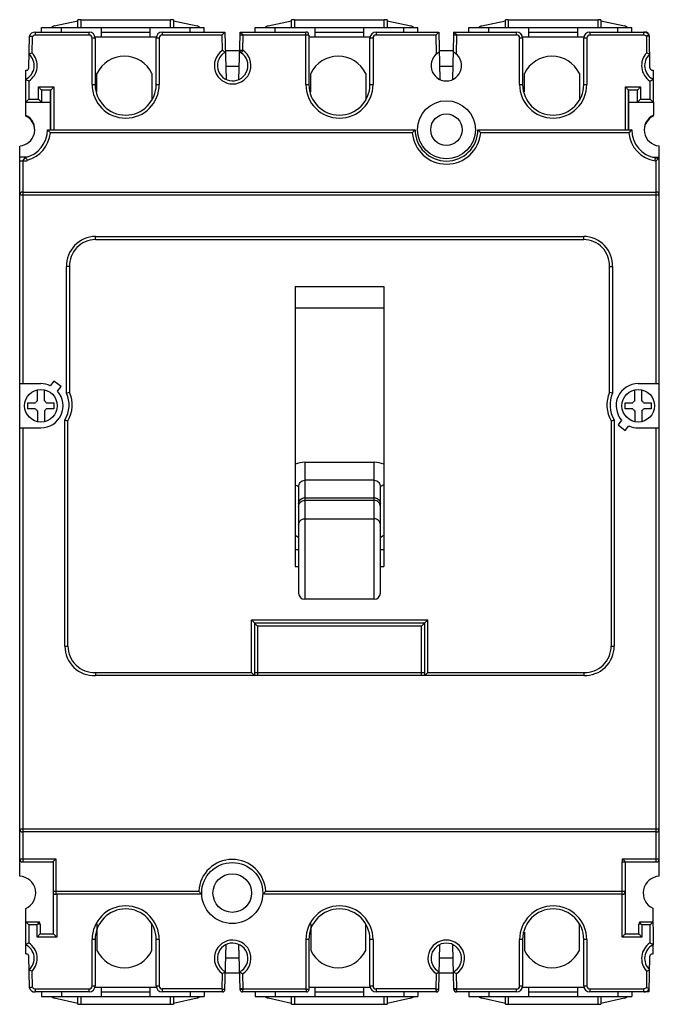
# Model space of a CAD drawing. Header units: millimetres. Extents: x 16 to 121, y 14 to 175.
import ezdxf

# ---------------------------------------------------------------- set-up
doc = ezdxf.new("R2010")
doc.units = ezdxf.units.MM
doc.header["$LTSCALE"] = 12.355461
doc.layers.get('0').update_dxf_attribs({"linetype": 'CONTINUOUS'})

msp = doc.modelspace()

# ---------------------------------------------------------------- linework, layer by layer
at = {"color": 7, "linetype": 'Continuous'}
for p, q in [((22.05, 173.8), (25.91, 174.65)), ((25.91, 173.52), (25.91, 174.81)), ((26.39, 174.81), (25.91, 174.81)), ((26.39, 174.79), (26.39, 173.52)), ((26.39, 174.79), (41.09, 174.79)), ((41.56, 174.81), (41.09, 174.81)), ((41.09, 173.52), (41.09, 174.79)), ((41.56, 174.81), (41.56, 173.52)), ((41.56, 174.65), (45.43, 173.8)), ((57.05, 173.8), (60.91, 174.65)), ((60.91, 173.52), (60.91, 174.81)), ((61.39, 174.81), (60.91, 174.81)), ((61.39, 174.79), (61.39, 173.52)), ((61.39, 174.79), (76.09, 174.79)), ((76.56, 174.81), (76.09, 174.81)), ((76.09, 173.52), (76.09, 174.79)), ((76.56, 174.81), (76.56, 173.52)), ((76.56, 174.65), (80.43, 173.8)), ((92.05, 173.8), (95.91, 174.65)), ((95.91, 173.52), (95.91, 174.81)), ((96.39, 174.81), (95.91, 174.81)), ((96.39, 174.79), (96.39, 173.52)), ((96.39, 174.79), (111.09, 174.79)), ((111.56, 174.81), (111.09, 174.81)), ((111.09, 173.52), (111.09, 174.79)), ((111.56, 174.81), (111.56, 173.52)), ((111.56, 174.65), (115.43, 173.8)), ((18.93, 172.79), (18.93, 172.29)), ((18.93, 172.79), (27.74, 172.79)), ((19.94, 172.79), (19.94, 173.52)), ((19.94, 173.52), (46.59, 173.52)), ((23.21, 172.79), (23.21, 173.52)), ((27.74, 172.29), (27.74, 172.79)), ((29.76, 172.02), (29.76, 173.52)), ((29.76, 172.79), (37.76, 172.79)), ((37.76, 172.02), (37.76, 173.52)), ((39.74, 172.79), (39.74, 172.29)), ((39.74, 172.79), (49.99, 172.79)), ((44.31, 172.79), (44.31, 173.52)), ((46.59, 172.79), (46.59, 173.52)), ((49.5, 172.29), (49.99, 172.79)), ((49.99, 172.79), (50.19, 165.03)), ((52.48, 172.29), (52.48, 172.79)), ((52.48, 172.79), (63.24, 172.79)), ((54.94, 172.79), (54.94, 173.52)), ((54.94, 173.52), (81.59, 173.52)), ((58.21, 172.79), (58.21, 173.52)), ((63.24, 164.19), (63.24, 172.79)), ((64.76, 172.02), (64.76, 173.52)), ((64.76, 172.79), (72.76, 172.79)), ((72.76, 172.02), (72.76, 173.52)), ((74.74, 172.79), (74.74, 172.29)), ((74.74, 172.79), (84.99, 172.79)), ((79.31, 172.79), (79.31, 173.52)), ((81.59, 172.79), (81.59, 173.52)), ((84.5, 172.29), (84.99, 172.79)), ((84.99, 172.79), (85.19, 165.02)), ((87.48, 172.29), (87.48, 172.79)), ((87.48, 172.79), (97.74, 172.79)), ((89.94, 172.79), (89.94, 173.52)), ((89.94, 173.52), (116.59, 173.52)), ((93.21, 172.79), (93.21, 173.52)), ((97.74, 172.29), (97.74, 172.79)), ((99.76, 172.02), (99.76, 173.52)), ((99.76, 172.79), (107.76, 172.79)), ((107.76, 172.02), (107.76, 173.52)), ((109.74, 172.79), (109.74, 172.29)), ((109.74, 172.79), (118.77, 172.79)), ((114.31, 172.79), (114.31, 173.52)), ((116.59, 172.79), (116.59, 173.52)), ((118.58, 172.29), (118.58, 172.79)), ((17.89, 166.94), (17.99, 172.11)), ((18.44, 169.36), (18.48, 172.01)), ((27.74, 172.29), (18.93, 172.29)), ((28.24, 164.19), (28.24, 171.79)), ((28.74, 171.79), (28.24, 171.79)), ((28.74, 172.02), (38.74, 172.02)), ((28.74, 171.79), (28.74, 164.19)), ((38.74, 164.19), (38.74, 171.79)), ((39.24, 171.79), (38.74, 171.79)), ((39.24, 171.79), (39.24, 164.19)), ((49.5, 172.29), (39.74, 172.29)), ((49.5, 172.29), (49.56, 169.76)), ((52.29, 165.01), (52.48, 172.29)), ((52.91, 169.8), (52.98, 172.29)), ((63.74, 172.29), (52.98, 172.29)), ((63.74, 172.29), (63.74, 164.19)), ((63.74, 172.02), (73.74, 172.02)), ((73.74, 164.19), (73.74, 171.79)), ((74.24, 171.79), (73.74, 171.79)), ((74.24, 171.79), (74.24, 164.19)), ((84.5, 172.29), (74.74, 172.29)), ((84.5, 172.29), (84.58, 169.16)), ((87.29, 165.02), (87.48, 172.29)), ((87.9, 169.16), (87.98, 172.29)), ((97.74, 172.29), (87.98, 172.29)), ((98.24, 164.19), (98.24, 171.79)), ((98.74, 171.79), (98.24, 171.79)), ((98.74, 172.02), (108.74, 172.02)), ((98.74, 171.79), (98.74, 164.19)), ((108.74, 164.19), (108.74, 171.79)), ((109.24, 171.79), (108.74, 171.79)), ((109.24, 171.79), (109.24, 164.19)), ((118.58, 172.29), (109.74, 172.29)), ((119.4, 172.37), (118.99, 172.08)), ((119.49, 172.09), (118.99, 172.08)), ((118.99, 172.08), (119.04, 169.36)), ((119.58, 166.94), (119.49, 172.09)), ((52.41, 169.69), (50.07, 169.69)), ((52.41, 169.81), (52.91, 169.8)), ((52.91, 169.8), (52.64, 169.38)), ((87.41, 169.69), (85.07, 169.69)), ((17.39, 161.29), (17.39, 166.54)), ((17.39, 166.54), (17.49, 166.54)), ((50.13, 167.19), (52.34, 167.19)), ((85.13, 167.19), (87.34, 167.19)), ((119.98, 166.54), (120.09, 166.54)), ((120.09, 166.54), (120.09, 161.29)), ((17.89, 164.77), (17.89, 161.79)), ((29.04, 162.95), (29.04, 166.01)), ((38.04, 166.01), (38.04, 161.65)), ((64.04, 162.95), (64.04, 166.01)), ((73.04, 166.01), (73.04, 161.65)), ((99.04, 162.99), (99.04, 166.01)), ((108.04, 166.01), (108.04, 161.65)), ((119.59, 161.79), (119.59, 164.77)), ((19.46, 161.79), (19.46, 163.79)), ((19.46, 163.79), (19.96, 163.29)), ((19.46, 163.79), (21.96, 163.79)), ((19.96, 163.29), (19.96, 161.29)), ((21.46, 163.29), (19.96, 163.29)), ((21.39, 163.29), (21.39, 161.29)), ((21.96, 163.79), (21.46, 163.29)), ((21.46, 156.79), (21.46, 163.29)), ((21.96, 163.79), (21.96, 156.79)), ((28.24, 164.19), (28.74, 164.19)), ((38.74, 164.19), (39.24, 164.19)), ((63.24, 164.19), (63.74, 164.19)), ((73.74, 164.19), (74.24, 164.19)), ((98.24, 164.19), (98.74, 164.19)), ((108.74, 164.19), (109.24, 164.19)), ((115.56, 156.79), (115.56, 163.79)), ((115.56, 163.79), (118.06, 163.79)), ((115.56, 163.79), (116.06, 163.29)), ((116.06, 163.29), (116.06, 156.79)), ((117.56, 163.29), (116.06, 163.29)), ((116.09, 156.79), (116.09, 163.29)), ((118.06, 163.79), (117.56, 163.29)), ((117.56, 161.29), (117.56, 163.29)), ((118.06, 163.79), (118.06, 161.79)), ((17.36, 161.29), (17.36, 159.18)), ((17.89, 161.79), (17.39, 161.29)), ((17.39, 161.29), (21.41, 161.29)), ((17.89, 161.79), (19.46, 161.79)), ((19.46, 161.79), (19.96, 161.29)), ((21.46, 162.02), (21.39, 162.02)), ((21.41, 156.79), (21.41, 161.29)), ((116.09, 161.29), (120.14, 161.29)), ((118.06, 161.79), (117.56, 161.29)), ((118.06, 161.79), (119.59, 161.79)), ((119.59, 161.79), (120.09, 161.29)), ((120.14, 161.29), (120.14, 159.18)), ((17.39, 159.02), (17.39, 159.17)), ((120.09, 159.15), (120.09, 159.02)), ((20.93, 156.79), (81.14, 156.79)), ((91.4, 156.79), (116.59, 156.79)), ((80.67, 156.29), (21.41, 156.29)), ((116.12, 156.29), (91.88, 156.29)), ((16.39, 34.54), (16.39, 154.1)), ((16.47, 154.15), (16.47, 154.1)), ((121.03, 154.15), (121.03, 154.1)), ((121.09, 154.1), (121.11, 154.09)), ((121.11, 34.54), (121.11, 154.09)), ((17.51, 152.29), (16.39, 152.29)), ((16.39, 151.72), (17.57, 151.72)), ((16.89, 151.72), (16.89, 115.21)), ((16.92, 151.72), (17.35, 152.25)), ((17.57, 151.72), (17.64, 151.81)), ((120.01, 152.29), (121.11, 152.29)), ((120.43, 151.69), (120.47, 152.19)), ((120.43, 151.69), (120.61, 151.69)), ((120.47, 152.19), (121.11, 152.2)), ((121.11, 152.2), (120.61, 151.69)), ((120.61, 115.21), (120.61, 151.69)), ((121.11, 146.09), (16.39, 146.09)), ((16.89, 146.59), (120.61, 146.59)), ((28.79, 138.81), (28.79, 139.31)), ((28.79, 139.31), (108.74, 139.31)), ((28.79, 138.81), (108.74, 138.81)), ((108.74, 138.81), (108.74, 139.31)), ((24.56, 134.38), (24.06, 134.37)), ((24.06, 113.66), (24.06, 134.37)), ((24.56, 134.38), (24.56, 113.77)), ((112.96, 113.77), (112.96, 134.38)), ((112.96, 134.38), (113.46, 134.37)), ((113.46, 134.37), (113.46, 113.67)), ((61.5, 131.11), (61.5, 85.26)), ((61.5, 131.11), (76, 131.11)), ((76, 131.11), (76, 85.26)), ((61.5, 127.64), (76, 127.64)), ((16.39, 115.21), (19.86, 115.21)), ((21.97, 115.64), (21.39, 114.87)), ((23.17, 114.73), (21.97, 115.64)), ((22.59, 113.97), (23.17, 114.73)), ((117.66, 115.21), (121.11, 115.21)), ((19.3, 112.42), (19.3, 114.2)), ((20.43, 112.42), (20.43, 114.2)), ((117.1, 112.42), (117.1, 114.2)), ((118.23, 112.42), (118.23, 114.2)), ((17.74, 111.09), (17.74, 112.09)), ((17.74, 112.09), (19, 112.09)), ((20.73, 112.09), (21.99, 112.09)), ((21.99, 112.09), (21.99, 111.09)), ((115.54, 112.09), (116.8, 112.09)), ((115.54, 111.09), (115.54, 112.09)), ((118.53, 112.09), (119.79, 112.09)), ((119.79, 112.09), (119.79, 111.09)), ((19, 111.09), (17.74, 111.09)), ((19.3, 110.77), (19.3, 108.98)), ((20.43, 110.77), (20.43, 108.98)), ((21.99, 111.09), (20.73, 111.09)), ((116.8, 111.09), (115.54, 111.09)), ((117.1, 110.77), (117.1, 108.98)), ((118.23, 110.77), (118.23, 108.98)), ((119.79, 111.09), (118.53, 111.09)), ((23.79, 72.21), (23.79, 109.27)), ((24.29, 72.22), (24.29, 109.13)), ((113.23, 109.12), (113.23, 72.22)), ((113.73, 109.26), (113.73, 72.22)), ((114.93, 109.22), (114.36, 108.45)), ((114.36, 108.45), (115.55, 107.55)), ((115.55, 107.55), (116.13, 108.31)), ((16.39, 107.97), (19.86, 107.97)), ((16.89, 107.97), (16.89, 36.89)), ((117.66, 107.97), (121.11, 107.97)), ((120.61, 36.89), (120.61, 107.97)), ((63.05, 102.32), (63.05, 79.91)), ((74.45, 102.32), (63.05, 102.32)), ((74.45, 79.91), (74.45, 102.32)), ((74.45, 99.4), (63.05, 99.4)), ((62.05, 98.29), (62.05, 80.91)), ((75.45, 80.91), (75.45, 98.29)), ((63.05, 96.51), (74.45, 96.51)), ((74.45, 96.09), (63.05, 96.09)), ((63.05, 93.08), (74.45, 93.08)), ((61.5, 85.26), (62.05, 85.26)), ((75.45, 85.26), (76, 85.26)), ((74.45, 79.91), (63.05, 79.91)), ((54.33, 76.51), (55.33, 75.51)), ((54.33, 67.9), (54.33, 76.51)), ((54.33, 76.51), (83.2, 76.51)), ((54.83, 76.01), (54.83, 67.4)), ((82.7, 76.01), (54.83, 76.01)), ((83.2, 76.51), (82.2, 75.51)), ((82.7, 67.4), (82.7, 76.01)), ((83.2, 67.9), (83.2, 76.51)), ((82.2, 75.51), (55.33, 75.51)), ((55.33, 75.51), (55.33, 67.4)), ((82.2, 67.4), (82.2, 75.51)), ((23.79, 72.22), (24.29, 72.22)), ((113.23, 72.22), (113.73, 72.22)), ((28.78, 67.9), (28.79, 67.4)), ((28.78, 67.9), (54.33, 67.9)), ((54.33, 67.9), (54.83, 67.4)), ((54.83, 67.9), (82.7, 67.9)), ((83.2, 67.9), (82.7, 67.4)), ((83.2, 67.9), (108.75, 67.9)), ((108.75, 67.9), (108.74, 67.4)), ((108.74, 67.4), (28.79, 67.4)), ((16.39, 42.29), (121.11, 42.29)), ((120.61, 41.79), (16.89, 41.79)), ((16.39, 37.39), (22.29, 37.39)), ((22.29, 37.39), (22.29, 31.59)), ((115.09, 37.39), (121.11, 37.39)), ((115.09, 36.89), (115.09, 37.39)), ((115.4, 37.09), (115.09, 37.39)), ((16.89, 36.89), (21.95, 36.89)), ((21.95, 25.09), (21.95, 36.88)), ((115.05, 36.89), (120.61, 36.89)), ((115.05, 24.59), (115.05, 36.89)), ((115.55, 36.89), (115.55, 25.09)), ((21.95, 32.09), (45.7, 32.09)), ((46.2, 31.59), (22.29, 31.59)), ((22.45, 31.59), (22.45, 24.59)), ((115.05, 31.59), (56.19, 31.59)), ((56.68, 32.09), (115.55, 32.09)), ((17.39, 21.84), (17.39, 29.27)), ((120.07, 29.29), (120.09, 23.32)), ((17.89, 26.59), (17.39, 27.09)), ((17.39, 27.09), (19.58, 27.09)), ((19.23, 26.59), (17.89, 26.59)), ((17.89, 26.59), (17.89, 23.61)), ((19.23, 26.59), (19.33, 26.69)), ((19.23, 24.59), (19.23, 26.59)), ((19.73, 26.69), (19.33, 26.69)), ((19.73, 26.69), (19.73, 25.09)), ((29.04, 26.74), (29.04, 22.38)), ((38.04, 22.38), (38.04, 26.74)), ((64.04, 26.74), (64.04, 22.38)), ((73.04, 22.38), (73.04, 26.74)), ((108.04, 22.38), (108.04, 26.74)), ((118.17, 26.69), (117.77, 26.69)), ((117.77, 25.09), (117.77, 26.69)), ((117.92, 27.09), (120.09, 27.09)), ((118.27, 26.59), (118.17, 26.69)), ((119.59, 26.59), (118.27, 26.59)), ((118.27, 26.59), (118.27, 24.59)), ((119.59, 26.59), (120.09, 27.09)), ((119.59, 23.61), (119.59, 26.59)), ((19.23, 24.59), (19.73, 25.09)), ((22.45, 24.59), (19.23, 24.59)), ((19.73, 25.09), (21.95, 25.09)), ((22.45, 24.59), (21.95, 25.09)), ((28.74, 24.19), (28.24, 24.19)), ((28.24, 16.59), (28.24, 24.19)), ((28.74, 24.19), (28.74, 16.59)), ((39.24, 24.19), (38.74, 24.19)), ((38.74, 16.59), (38.74, 24.19)), ((39.24, 24.19), (39.24, 16.59)), ((63.74, 24.19), (63.24, 24.19)), ((63.24, 24.19), (63.24, 16.09)), ((63.74, 24.19), (63.74, 15.99)), ((74.24, 24.19), (73.74, 24.19)), ((73.74, 16.59), (73.74, 24.19)), ((74.24, 24.19), (74.24, 16.59)), ((98.74, 24.19), (98.24, 24.19)), ((98.24, 16.59), (98.24, 24.19)), ((98.74, 24.19), (98.74, 16.59)), ((99.04, 25.39), (99.04, 22.38)), ((109.24, 24.19), (108.74, 24.19)), ((108.74, 16.59), (108.74, 24.19)), ((109.24, 24.19), (109.24, 16.59)), ((115.05, 24.59), (115.55, 25.09)), ((118.27, 24.59), (115.05, 24.59)), ((115.55, 25.09), (117.77, 25.09)), ((118.27, 24.59), (117.77, 25.09)), ((50, 15.98), (50.19, 23.35)), ((52.48, 16.09), (52.29, 23.37)), ((85, 15.98), (85.19, 23.36)), ((87.48, 16.09), (87.29, 23.36)), ((120.09, 21.84), (120.09, 23.32)), ((17.39, 21.84), (17.49, 21.84)), ((17.99, 16.27), (17.89, 21.45)), ((50.13, 21.19), (52.34, 21.19)), ((85.13, 21.19), (87.34, 21.19)), ((119.48, 15.59), (119.58, 21.45)), ((119.98, 21.84), (120.09, 21.84)), ((18.48, 16.37), (18.44, 19.02)), ((49.56, 18.62), (49.5, 16.09)), ((52.41, 18.69), (50.07, 18.69)), ((52.98, 16.09), (52.91, 18.59)), ((84.56, 18.6), (84.5, 16.09)), ((87.41, 18.69), (85.07, 18.69)), ((87.98, 16.09), (87.91, 18.6)), ((119.04, 19.02), (118.99, 16.3)), ((28.24, 16.59), (28.74, 16.59)), ((28.74, 16.37), (38.74, 16.37)), ((29.76, 14.86), (29.76, 16.37)), ((37.76, 14.86), (37.76, 16.37)), ((38.74, 16.59), (39.24, 16.59)), ((63.74, 16.37), (73.74, 16.37)), ((64.76, 14.86), (64.76, 16.37)), ((72.76, 14.86), (72.76, 16.37)), ((73.74, 16.59), (74.24, 16.59)), ((98.24, 16.59), (98.74, 16.59)), ((98.74, 16.37), (108.74, 16.37)), ((99.76, 14.86), (99.76, 16.37)), ((107.76, 14.86), (107.76, 16.37)), ((108.74, 16.59), (109.24, 16.59)), ((18.93, 16.09), (27.74, 16.09)), ((18.93, 16.09), (18.93, 15.59)), ((27.74, 15.59), (18.93, 15.59)), ((19.94, 15.59), (19.94, 14.86)), ((19.94, 14.86), (46.59, 14.86)), ((25.91, 13.73), (22.05, 14.59)), ((23.21, 15.59), (23.21, 14.86)), ((25.91, 13.57), (25.91, 14.86)), ((26.39, 14.86), (26.39, 13.59)), ((27.74, 15.59), (27.74, 16.09)), ((29.76, 15.59), (37.76, 15.59)), ((49.5, 16.09), (39.74, 16.09)), ((39.74, 16.09), (39.74, 15.59)), ((49.6, 15.59), (39.74, 15.59)), ((41.09, 13.59), (41.09, 14.86)), ((41.56, 14.86), (41.56, 13.57)), ((45.43, 14.59), (41.56, 13.73)), ((44.31, 15.59), (44.31, 14.86)), ((46.59, 15.59), (46.59, 14.86)), ((52.48, 15.99), (52.48, 16.09)), ((52.48, 15.99), (52.69, 16.03)), ((63.34, 15.59), (52.88, 15.59)), ((52.98, 16.09), (63.24, 16.09)), ((54.94, 15.59), (54.94, 14.86)), ((54.94, 14.86), (81.59, 14.86)), ((60.91, 13.73), (57.05, 14.59)), ((58.21, 15.59), (58.21, 14.86)), ((60.91, 13.57), (60.91, 14.86)), ((61.39, 14.86), (61.39, 13.59)), ((64.76, 15.59), (72.76, 15.59)), ((84.5, 16.09), (74.74, 16.09)), ((74.74, 16.09), (74.74, 15.59)), ((84.6, 15.59), (74.74, 15.59)), ((76.09, 13.59), (76.09, 14.86)), ((76.56, 14.86), (76.56, 13.57)), ((80.43, 14.59), (76.56, 13.73)), ((79.31, 15.59), (79.31, 14.86)), ((81.59, 15.59), (81.59, 14.86)), ((87.48, 15.99), (87.48, 16.09)), ((87.48, 15.99), (87.69, 16.03)), ((97.74, 15.59), (87.88, 15.59)), ((87.98, 16.09), (97.74, 16.09)), ((89.94, 15.59), (89.94, 14.86)), ((89.94, 14.86), (116.59, 14.86)), ((95.91, 13.73), (92.05, 14.59)), ((93.21, 15.59), (93.21, 14.86)), ((95.91, 13.57), (95.91, 14.86)), ((96.39, 14.86), (96.39, 13.59)), ((97.74, 15.59), (97.74, 16.09)), ((99.76, 15.59), (107.76, 15.59)), ((109.74, 16.09), (118.58, 16.09)), ((109.74, 16.09), (109.74, 15.59)), ((119.48, 15.59), (109.74, 15.59)), ((111.09, 13.59), (111.09, 14.86)), ((111.56, 14.86), (111.56, 13.57)), ((115.43, 14.59), (111.56, 13.73)), ((114.31, 15.59), (114.31, 14.86)), ((116.59, 15.59), (116.59, 14.86)), ((118.58, 15.59), (118.58, 16.09)), ((25.91, 13.57), (26.39, 13.57)), ((26.39, 13.59), (41.09, 13.59)), ((41.09, 13.57), (41.56, 13.57)), ((60.91, 13.57), (61.39, 13.57)), ((61.39, 13.59), (76.09, 13.59)), ((76.09, 13.57), (76.56, 13.57)), ((95.91, 13.57), (96.39, 13.57)), ((96.39, 13.59), (111.09, 13.59)), ((111.09, 13.57), (111.56, 13.57))]:
    msp.add_line(p, q, dxfattribs=at)
for centre, radius in [((86.26, 156.79), 4.75), ((86.26, 156.79), 2.58), ((19.86, 111.59), 2.67), ((117.66, 111.59), 2.67), ((51.19, 31.79), 5), ((51.19, 31.79), 3.16)]:
    msp.add_circle(centre, radius, dxfattribs=at)
for centre, radius, start, end in [((18.93, 171.79), 1, 90, 161.4041), ((22.26, 172.82), 1, 102.5, 132.9121), ((27.74, 171.79), 1, 0, 90), ((39.74, 171.79), 1, 90, 180), ((45.21, 172.82), 1, 47.0879, 77.5), ((57.26, 172.82), 1, 102.5, 132.9121), ((63.24, 172.29), 0.5, 0, 90), ((74.74, 171.79), 1, 90, 180), ((80.21, 172.82), 1, 47.0879, 77.5), ((92.26, 172.82), 1, 102.5, 132.9121), ((97.74, 171.79), 1, 0, 90), ((109.74, 171.79), 1, 90, 180), ((115.21, 172.82), 1, 47.0879, 77.5), ((118.58, 171.79), 1, 35.2649, 90), ((118.77, 172.07), 0.72, 0.5951, 91.7732), ((18.93, 171.79), 0.5, 90, 154.0168), ((27.74, 171.79), 0.5, 0, 90), ((39.74, 171.79), 0.5, 90, 180), ((74.74, 171.79), 0.5, 90, 180), ((97.74, 171.79), 0.5, 0, 90), ((109.74, 171.79), 0.5, 90, 180), ((118.58, 171.79), 0.5, 35.1425, 90), ((118.99, 172.08), 0.5, 1.0003, 35.2649), ((16.26, 167.29), 3, 302.7972, 43.552), ((23.48, 156.39), 13.92, 111.233, 113.4751), ((51.26, 167.29), 3, 124.4838, 56.647), ((51.26, 167.29), 2.5, 118.4545, 56.647), ((44.48, 159.78), 11.21, 60.078, 63.0285), ((52.91, 169.8), 0.5, 178.5, 236.647), ((86.24, 167.29), 2.5, 117.8138, 62.1862), ((121.21, 167.29), 3, 136.448, 237.2028), ((113.92, 156.2), 14.12, 66.5411, 68.7508), ((16.26, 167.29), 2.5, 296.7437, 48.07), ((33.54, 163.83), 5, 25.8419, 154.1581), ((68.54, 163.83), 5, 25.8419, 154.1581), ((103.54, 163.83), 5, 25.8419, 154.1581), ((121.21, 167.29), 2.5, 131.93, 243.2563), ((17.49, 166.94), 0.4, 270, 359), ((119.98, 166.94), 0.4, 181, 270), ((23.23, 174.58), 11.17, 238.473, 241.4353), ((33.74, 164.19), 5.5, 180, 360), ((33.74, 164.19), 5, 180, 360), ((68.74, 164.19), 5.5, 180, 360), ((68.74, 164.19), 5, 180, 360), ((103.74, 164.19), 5.5, 180, 360), ((103.74, 164.19), 5, 180, 360), ((16.21, 156.79), 2.65, 349.1224, 64.2809), ((16.24, 156.69), 2.6, 0, 63.7488), ((121.29, 156.79), 2.65, 115.7191, 264.4272), ((121.24, 156.69), 2.6, 116.2512, 177.7974), ((16.26, 156.79), 4.67, 283.5101, 360), ((10.72, 146.59), 14.44, 42.2075, 44.947), ((92.21, 145.74), 15.64, 135.0368, 137.57), ((86.27, 156.79), 5.13, 180, 360), ((80.95, 146.34), 14.79, 44.2477, 44.9981), ((79.98, 145.41), 16.12, 42.4516, 44.2211), ((126.75, 146.65), 14.35, 135.0446, 137.8009), ((121.26, 156.79), 4.67, 180, 260.2079), ((16.21, 156.79), 2.65, 275.5728, 344.04), ((16.26, 156.79), 5.17, 285.406, 354.4501), ((16.24, 156.69), 2.6, 346.0076, 351.1797), ((86.27, 156.79), 5.63, 185.0951, 354.9049), ((121.26, 156.79), 5.17, 185.5499, 260.7374), ((16.24, 156.69), 2.6, 273.3074, 275.1269), ((121.24, 156.69), 2.6, 265.426, 266.6926), ((44.9, 169.49), 32.5, 212.0314, 212.9584), ((16.89, 146.09), 0.5, 90, 180), ((120.61, 146.09), 0.5, 0, 90), ((28.83, 134.54), 4.77, 90.5282, 182.0179), ((28.83, 134.54), 4.27, 90.5316, 182.1328), ((108.69, 134.54), 4.77, 357.9788, 89.4377), ((108.69, 134.54), 4.27, 357.8637, 89.415), ((19.86, 111.59), 3.62, 64.9644, 90), ((117.66, 111.59), 3.62, 90, 221.0356), ((19.86, 111.59), 3.62, 270, 41.0356), ((19.79, 111.72), 4.69, 328.5157, 24.4134), ((34.11, 67.21), 47.52, 101.5854, 102.2015), ((19.79, 111.72), 5.19, 330.1067, 23.1914), ((117.73, 111.72), 5.19, 156.7056, 209.9985), ((103.1, 65.94), 48.84, 77.7539, 78.3535), ((117.73, 111.72), 4.69, 155.4781, 211.5953), ((19.86, 111.59), 1, 124.2289, 150), ((19.86, 111.59), 1, 30, 55.7711), ((117.66, 111.59), 1, 124.2289, 150), ((117.66, 111.59), 1, 30, 55.7711), ((19.86, 111.59), 1, 210, 235.7711), ((19.86, 111.59), 1, 304.2289, 330), ((117.66, 111.59), 1, 210, 235.7711), ((117.66, 111.59), 1, 304.2289, 330), ((34.15, 146.05), 38.21, 254.277, 255.0544), ((103.68, 144.8), 36.93, 284.9861, 285.7906), ((117.66, 111.59), 3.62, 244.9644, 270), ((63.05, 98.4), 3.93, 89.9736, 113.2191), ((74.45, 98.4), 3.93, 66.782, 90.0212), ((63.05, 95.47), 1.04, 90.0285, 98.4291), ((74.45, 95.47), 1.04, 81.5709, 89.9715), ((60.63, -55.34), 143.33, 89.4329, 89.6527), ((76.87, -55.16), 143.15, 90.3476, 90.5677), ((63.05, 80.91), 1, 180, 270), ((74.45, 80.91), 1, 270, 360), ((28.61, 72.22), 4.82, 180.079, 272.1552), ((28.61, 72.22), 4.32, 180.0009, 272.2765), ((108.91, 72.22), 4.82, 267.993, 360), ((108.91, 72.22), 4.32, 267.88, 360), ((16.89, 42.29), 0.5, 180, 270), ((120.61, 42.29), 0.5, 270, 360), ((16.89, 37.39), 0.5, 180, 270), ((51.19, 31.79), 5.5, 3.1268, 176.8732), ((120.61, 37.39), 0.5, 270, 360), ((16.28, 31.79), 2.75, 293.6919, 87.8118), ((121.22, 31.79), 2.75, 92.1882, 245.4442), ((22.29, 32.09), 0.5, 226.5371, 270), ((56.82, 42.62), 15.31, 223.4316, 225.6343), ((55.26, 41.03), 13.09, 225.6558, 226.1626), ((46.56, 41.62), 13.9, 313.8589, 314.3349), ((45.66, 42.52), 15.18, 314.3539, 316.5766), ((115.05, 32.09), 0.5, 270, 360), ((33.74, 24.19), 5.5, 0, 180), ((33.74, 24.19), 5, 0, 180), ((68.74, 24.19), 5.5, 0, 180), ((68.74, 24.19), 5, 0, 180), ((103.74, 24.19), 5.5, 0, 180), ((103.74, 24.19), 5, 0, 180), ((19.13, 26.69), 0.6, 0, 41.8103), ((118.37, 26.69), 0.6, 138.1897, 180), ((16.26, 21.09), 2.5, 311.93, 63.2563), ((16.26, 21.09), 3, 316.448, 57.2028), ((51.26, 21.09), 3, 303.353, 235.5162), ((51.26, 21.09), 2.5, 297.1765, 241.5455), ((86.24, 21.09), 3, 303.9166, 236.0834), ((86.24, 21.09), 2.5, 297.8138, 242.1862), ((121.21, 21.09), 3, 122.7972, 223.552), ((121.21, 21.09), 2.5, 116.7437, 228.07), ((114.25, 13.8), 11.17, 58.473, 61.4353), ((17.49, 21.44), 0.4, 1, 90), ((33.54, 24.56), 5, 205.8419, 334.1581), ((68.54, 24.56), 5, 205.8419, 334.1581), ((103.54, 24.56), 5, 205.8419, 334.1581), ((119.98, 21.44), 0.4, 90, 179), ((23.56, 32.19), 14.12, 246.5411, 248.7508), ((58, 28.35), 11.01, 239.4415, 242.4639), ((93, 28.48), 11.11, 239.7589, 242.7453), ((114, 32), 13.92, 291.233, 293.4751), ((18.93, 16.59), 1, 198.5959, 270), ((18.93, 16.59), 0.5, 205.9832, 270), ((27.74, 16.59), 1, 270, 360), ((27.74, 16.59), 0.5, 270, 360), ((39.74, 16.59), 1, 180, 270), ((39.74, 16.59), 0.5, 180, 270), ((74.74, 16.59), 1, 180, 270), ((74.74, 16.59), 0.5, 180, 270), ((97.74, 16.59), 1, 270, 360), ((97.74, 16.59), 0.5, 270, 360), ((109.74, 16.59), 1, 180, 270), ((109.74, 16.59), 0.5, 180, 270), ((118.58, 16.59), 1, 270, 334.9544), ((22.26, 15.56), 1, 227.0879, 257.5), ((45.21, 15.56), 1, 282.5, 312.9121), ((49.6, 15.99), 0.4, 270, 358.5), ((52.88, 15.99), 0.4, 180, 270), ((57.26, 15.56), 1, 227.0879, 257.5), ((63.34, 15.99), 0.4, 270, 360), ((80.21, 15.56), 1, 282.5, 312.9121), ((84.6, 15.99), 0.4, 270, 358.5), ((87.88, 15.99), 0.4, 180, 270), ((92.26, 15.56), 1, 227.0879, 257.5), ((115.21, 15.56), 1, 282.5, 312.9121)]:
    msp.add_arc(centre, radius, start, end, dxfattribs=at)
for points, knots in [([(52.98, 172.29), (52.87, 172.4), (52.7, 172.57), (52.54, 172.73), (52.48, 172.79)], [0, 0, 0, 0, 0.644341, 1, 1, 1, 1]), ([(87.98, 172.29), (87.95, 172.32), (87.89, 172.37), (87.81, 172.46), (87.73, 172.54), (87.66, 172.61), (87.6, 172.67), (87.56, 172.71), (87.53, 172.74), (87.51, 172.76), (87.5, 172.77), (87.49, 172.78), (87.48, 172.79), (87.48, 172.79), (87.48, 172.79), (87.48, 172.79)], [0, 0, 0, 0, 0.167548, 0.333071, 0.493337, 0.644253, 0.780896, 0.841302, 0.894247, 0.93804, 0.971127, 0.983246, 0.992201, 0.997834, 1, 1, 1, 1]), ([(18.48, 172.01), (18.37, 172.04), (18.2, 172.07), (18.03, 172.1), (17.99, 172.11)], [0, 0, 0, 0, 0.704614, 1, 1, 1, 1]), ([(52.98, 172.29), (52.95, 172.29), (52.88, 172.29), (52.79, 172.29), (52.7, 172.29), (52.63, 172.29), (52.57, 172.29), (52.54, 172.29), (52.52, 172.29), (52.5, 172.29), (52.49, 172.29), (52.48, 172.29), (52.48, 172.29), (52.48, 172.29)], [0, 0, 0, 0, 0.194498, 0.382414, 0.55536, 0.706871, 0.83123, 0.881761, 0.9238, 0.956862, 0.980705, 0.995146, 1, 1, 1, 1]), ([(87.98, 172.29), (87.95, 172.29), (87.88, 172.29), (87.79, 172.29), (87.7, 172.29), (87.63, 172.29), (87.57, 172.29), (87.54, 172.29), (87.52, 172.29), (87.5, 172.29), (87.49, 172.29), (87.48, 172.29), (87.48, 172.29), (87.48, 172.29)], [0, 0, 0, 0, 0.194498, 0.382414, 0.55536, 0.706871, 0.83123, 0.881761, 0.9238, 0.956862, 0.980705, 0.995146, 1, 1, 1, 1]), ([(119.59, 164.77), (119.65, 164.8), (119.82, 164.9), (119.98, 164.99), (120.09, 165.06)], [0, 0, 0, 0, 0.35947, 1, 1, 1, 1]), ([(61.5, 98.6), (61.58, 98.58), (61.73, 98.54), (61.89, 98.47), (61.97, 98.41), (62.03, 98.36), (62.05, 98.32), (62.05, 98.29)], [0, 0, 0, 0, 0.386711, 0.675673, 0.78404, 0.871236, 1, 1, 1, 1]), ([(62.05, 98.29), (62.05, 98.43), (62.1, 98.7), (62.31, 99.06), (62.64, 99.33), (62.91, 99.4), (63.05, 99.4)], [0, 0, 0, 0, 0.251154, 0.500005, 0.748883, 1, 1, 1, 1]), ([(74.45, 99.4), (74.59, 99.4), (74.87, 99.33), (75.19, 99.06), (75.4, 98.7), (75.45, 98.43), (75.45, 98.29)], [0, 0, 0, 0, 0.251326, 0.500157, 0.74891, 1, 1, 1, 1]), ([(76, 98.6), (75.92, 98.58), (75.78, 98.54), (75.62, 98.47), (75.53, 98.41), (75.47, 98.36), (75.45, 98.32), (75.45, 98.29)], [0, 0, 0, 0, 0.386704, 0.675666, 0.784036, 0.871234, 1, 1, 1, 1]), ([(62.05, 95.55), (62.05, 95.66), (62.09, 95.89), (62.28, 96.19), (62.56, 96.41), (62.78, 96.48), (62.9, 96.5)], [0, 0, 0, 0, 0.245492, 0.493525, 0.744996, 1, 1, 1, 1]), ([(62.05, 95.07), (62.05, 95.2), (62.1, 95.46), (62.32, 95.8), (62.65, 96.03), (62.92, 96.09), (63.05, 96.09)], [0, 0, 0, 0, 0.2497, 0.499619, 0.74974, 1, 1, 1, 1]), ([(75.45, 95.07), (75.45, 95.2), (75.4, 95.46), (75.18, 95.8), (74.85, 96.03), (74.58, 96.09), (74.45, 96.09)], [0, 0, 0, 0, 0.249698, 0.499618, 0.74974, 1, 1, 1, 1]), ([(74.6, 96.5), (74.72, 96.48), (74.94, 96.41), (75.22, 96.19), (75.41, 95.89), (75.45, 95.66), (75.45, 95.55)], [0, 0, 0, 0, 0.255004, 0.506475, 0.754508, 1, 1, 1, 1]), ([(62.05, 92.13), (62.05, 92.25), (62.1, 92.51), (62.33, 92.82), (62.66, 93.04), (62.92, 93.08), (63.05, 93.08)], [0, 0, 0, 0, 0.244614, 0.492421, 0.744667, 1, 1, 1, 1]), ([(75.45, 92.13), (75.45, 92.25), (75.4, 92.51), (75.17, 92.82), (74.84, 93.04), (74.58, 93.08), (74.45, 93.08)], [0, 0, 0, 0, 0.244614, 0.492421, 0.744667, 1, 1, 1, 1]), ([(61.5, 90.4), (61.59, 90.35), (61.73, 90.27), (61.91, 90.11), (62.02, 89.95), (62.05, 89.83), (62.05, 89.77)], [0, 0, 0, 0, 0.327138, 0.596535, 0.814616, 1, 1, 1, 1]), ([(75.45, 89.77), (75.45, 89.83), (75.48, 89.95), (75.59, 90.11), (75.77, 90.27), (75.92, 90.35), (76, 90.4)], [0, 0, 0, 0, 0.185384, 0.403466, 0.672862, 1, 1, 1, 1]), ([(22.29, 37.39), (22.25, 37.35), (22.11, 37.21), (21.96, 37.06), (21.86, 36.95)], [0, 0, 0, 0, 0.278216, 1, 1, 1, 1]), ([(115.59, 36.89), (115.59, 36.89), (115.59, 36.9), (115.59, 36.9), (115.57, 36.91), (115.56, 36.93), (115.53, 36.95), (115.5, 36.98), (115.46, 37.03), (115.42, 37.06), (115.4, 37.09)], [0, 0, 0, 0, 0.018009, 0.041799, 0.075099, 0.169025, 0.295082, 0.44645, 0.616755, 1, 1, 1, 1]), ([(21.86, 36.95), (21.85, 36.95), (21.83, 36.93), (21.81, 36.91), (21.8, 36.9), (21.8, 36.9), (21.79, 36.89), (21.79, 36.89), (21.79, 36.89)], [0, 0, 0, 0, 0.421011, 0.738792, 0.8533, 0.935997, 0.985334, 1, 1, 1, 1]), ([(19.33, 26.69), (19.37, 26.73), (19.44, 26.82), (19.52, 26.96), (19.56, 27.05), (19.58, 27.09)], [0, 0, 0, 0, 0.376295, 0.699328, 1, 1, 1, 1]), ([(118.17, 26.69), (118.13, 26.73), (118.06, 26.82), (117.98, 26.96), (117.94, 27.05), (117.92, 27.09)], [0, 0, 0, 0, 0.376764, 0.699802, 1, 1, 1, 1]), ([(17.89, 23.61), (17.83, 23.58), (17.66, 23.49), (17.49, 23.39), (17.39, 23.32)], [0, 0, 0, 0, 0.35947, 1, 1, 1, 1]), ([(49.56, 18.62), (49.63, 18.65), (49.8, 18.74), (49.97, 18.83), (50.07, 18.89)], [0, 0, 0, 0, 0.35962, 1, 1, 1, 1]), ([(84.56, 18.6), (84.63, 18.63), (84.8, 18.72), (84.96, 18.82), (85.07, 18.88)], [0, 0, 0, 0, 0.359163, 1, 1, 1, 1]), ([(18.48, 16.37), (18.37, 16.35), (18.2, 16.31), (18.03, 16.28), (17.99, 16.27)], [0, 0, 0, 0, 0.704619, 1, 1, 1, 1]), ([(118.99, 16.3), (118.95, 16.24), (118.82, 16.13), (118.66, 16.09), (118.58, 16.09)], [0, 0, 0, 0, 0.500065, 1, 1, 1, 1]), ([(118.99, 16.3), (119.11, 16.27), (119.27, 16.22), (119.44, 16.18), (119.49, 16.17)], [0, 0, 0, 0, 0.702416, 1, 1, 1, 1]), ([(49.5, 16.09), (49.53, 16.09), (49.59, 16.07), (49.68, 16.05), (49.77, 16.03), (49.84, 16.02), (49.9, 16), (49.93, 16), (49.96, 15.99), (49.97, 15.99), (49.99, 15.98), (49.99, 15.98), (50, 15.98), (50, 15.98)], [0, 0, 0, 0, 0.192942, 0.379835, 0.552467, 0.704204, 0.829251, 0.880206, 0.922732, 0.9563, 0.980514, 0.995148, 1, 1, 1, 1]), ([(49.5, 16.09), (49.5, 16.06), (49.52, 16), (49.53, 15.9), (49.55, 15.82), (49.57, 15.74), (49.58, 15.69), (49.58, 15.65), (49.59, 15.63), (49.59, 15.62), (49.59, 15.6), (49.6, 15.6), (49.59, 15.59), (49.6, 15.59)], [0, 0, 0, 0, 0.192835, 0.379367, 0.551744, 0.703527, 0.828819, 0.879932, 0.922539, 0.956095, 0.980328, 0.995032, 1, 1, 1, 1]), ([(52.98, 16.09), (52.95, 16.1), (52.89, 16.1), (52.79, 16.1), (52.71, 16.1), (52.63, 16.09), (52.58, 16.09), (52.54, 16.09), (52.52, 16.09), (52.5, 16.09), (52.49, 16.09), (52.48, 16.09), (52.48, 16.09), (52.48, 16.09)], [0, 0, 0, 0, 0.19415, 0.381959, 0.55492, 0.706516, 0.830991, 0.881582, 0.923679, 0.956792, 0.980673, 0.995137, 1, 1, 1, 1]), ([(52.69, 16.03), (52.71, 16.04), (52.81, 16.06), (52.91, 16.08), (52.98, 16.09)], [0, 0, 0, 0, 0.229483, 1, 1, 1, 1]), ([(52.88, 15.59), (52.88, 15.59), (52.88, 15.6), (52.88, 15.6), (52.88, 15.62), (52.89, 15.63), (52.89, 15.65), (52.9, 15.69), (52.91, 15.75), (52.92, 15.82), (52.94, 15.91), (52.96, 16), (52.97, 16.06), (52.98, 16.09)], [0, 0, 0, 0, 0.004985, 0.019713, 0.043982, 0.077586, 0.120227, 0.171355, 0.296711, 0.448605, 0.621061, 0.807532, 1, 1, 1, 1]), ([(63.24, 16.09), (63.24, 16.06), (63.26, 16), (63.28, 15.9), (63.29, 15.82), (63.31, 15.74), (63.32, 15.69), (63.33, 15.65), (63.33, 15.63), (63.33, 15.62), (63.34, 15.6), (63.34, 15.6), (63.34, 15.59), (63.34, 15.59)], [0, 0, 0, 0, 0.192811, 0.379351, 0.551676, 0.703397, 0.828703, 0.879845, 0.922486, 0.956073, 0.980324, 0.995035, 1, 1, 1, 1]), ([(63.24, 16.09), (63.27, 16.09), (63.33, 16.07), (63.43, 16.05), (63.51, 16.04), (63.59, 16.02), (63.64, 16.01), (63.68, 16), (63.7, 16), (63.71, 16), (63.73, 15.99), (63.73, 15.99), (63.74, 15.99), (63.74, 15.99)], [0, 0, 0, 0, 0.192935, 0.379797, 0.552367, 0.704046, 0.829114, 0.88011, 0.922678, 0.956273, 0.980504, 0.995146, 1, 1, 1, 1]), ([(84.5, 16.09), (84.53, 16.09), (84.59, 16.07), (84.68, 16.05), (84.77, 16.03), (84.84, 16.02), (84.9, 16), (84.93, 16), (84.96, 15.99), (84.97, 15.99), (84.99, 15.98), (84.99, 15.98), (85, 15.98), (85, 15.98)], [0, 0, 0, 0, 0.192942, 0.379835, 0.552467, 0.704204, 0.829251, 0.880206, 0.922732, 0.9563, 0.980514, 0.995148, 1, 1, 1, 1]), ([(84.5, 16.09), (84.5, 16.06), (84.52, 16), (84.53, 15.9), (84.55, 15.82), (84.57, 15.74), (84.58, 15.69), (84.58, 15.65), (84.59, 15.63), (84.59, 15.62), (84.59, 15.6), (84.6, 15.6), (84.59, 15.59), (84.6, 15.59)], [0, 0, 0, 0, 0.192835, 0.379367, 0.551744, 0.703527, 0.828819, 0.879932, 0.922539, 0.956095, 0.980328, 0.995032, 1, 1, 1, 1]), ([(87.98, 16.09), (87.95, 16.1), (87.89, 16.1), (87.79, 16.1), (87.71, 16.1), (87.63, 16.09), (87.58, 16.09), (87.54, 16.09), (87.52, 16.09), (87.5, 16.09), (87.49, 16.09), (87.48, 16.09), (87.48, 16.09), (87.48, 16.09)], [0, 0, 0, 0, 0.19415, 0.381959, 0.55492, 0.706516, 0.830991, 0.881582, 0.923679, 0.956792, 0.980673, 0.995137, 1, 1, 1, 1]), ([(87.69, 16.03), (87.71, 16.04), (87.81, 16.06), (87.91, 16.08), (87.98, 16.09)], [0, 0, 0, 0, 0.229483, 1, 1, 1, 1]), ([(87.88, 15.59), (87.88, 15.59), (87.88, 15.6), (87.88, 15.6), (87.88, 15.62), (87.89, 15.63), (87.89, 15.65), (87.9, 15.69), (87.91, 15.75), (87.92, 15.82), (87.94, 15.91), (87.96, 16), (87.97, 16.06), (87.98, 16.09)], [0, 0, 0, 0, 0.004985, 0.019713, 0.043982, 0.077586, 0.120227, 0.171355, 0.296711, 0.448605, 0.621061, 0.807532, 1, 1, 1, 1])]:
    msp.add_open_spline(points, degree=3, knots=knots, dxfattribs=at)

doc.saveas('drawing.dxf')
